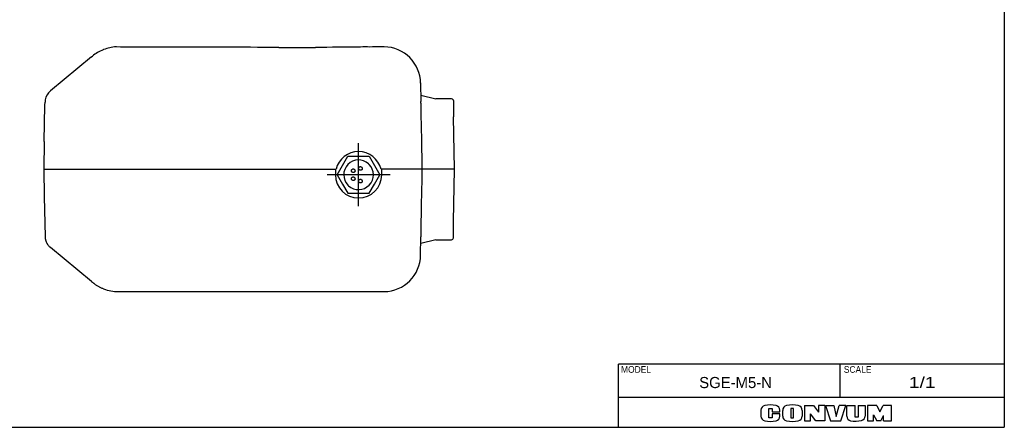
# Model space of a CAD drawing. Extents: x 0 to 400, y 0 to 277.
# Tile 2 of 3: x 135 to 400, y 0 to 110. Entities that reach past the tile are written whole.
import ezdxf

# ---------------------------------------------------------------- set-up
doc = ezdxf.new("R2010")
doc.units = 0
doc.linetypes.add('CENTER', pattern=[50.8, 31.75, -6.35, 6.35, -6.35])
doc.layers.add('フレーム', color=7, linetype='CONTINUOUS')
doc.layers.add('参考図', color=7, linetype='CONTINUOUS')

msp = doc.modelspace()

# ---------------------------------------------------------------- linework, layer by layer
at = {"layer": 'フレーム', "color": 241, "linetype": 'CONTINUOUS'}
msp.add_line((400, 277), (400, 0), dxfattribs=at)
at = {"layer": 'フレーム', "color": 253, "linetype": 'CONTINUOUS'}
for p in [(296, 0), (400, 17)]:
    msp.add_line(p, (296, 17), dxfattribs=at)
at = {"layer": 'フレーム', "color": 255, "linetype": 'CONTINUOUS'}
for p, q in [((355.749, 8), (355.749, 17)), ((400, 8), (296, 8))]:
    msp.add_line(p, q, dxfattribs=at)
at = {"layer": 'フレーム', "color": 220, "linetype": 'CONTINUOUS'}
for p, q in [((346.1, 5.892), (348.6, 5.892)), ((346.1, 5.892), (346.1, 1.712)), ((348.6, 5.892), (349.9, 4.081)), ((349.9, 5.892), (349.9, 4.081)), ((351.6, 5.892), (349.9, 5.892)), ((351.6, 5.892), (351.6, 1.712)), ((351.78, 5.892), (354.03, 5.892)), ((351.78, 5.892), (353.15, 1.712)), ((354.03, 5.892), (354.7, 2.912)), ((354.7, 2.912), (355.5, 5.892)), ((357.3, 5.892), (355.5, 5.892)), ((355.9, 1.712), (357.3, 5.892)), ((357.55, 5.892), (359.8, 5.892)), ((357.55, 2.963), (357.55, 5.892)), ((359.8, 2.712), (359.8, 5.892)), ((360.58, 5.892), (360.58, 2.712)), ((360.58, 5.892), (362.45, 5.892)), ((362.45, 5.892), (362.45, 3.012)), ((365.6, 5.892), (363.13, 5.892)), ((363.13, 5.892), (363.13, 1.712)), ((365.6, 5.892), (366.42, 4.192)), ((366.42, 4.192), (367.36, 5.892)), ((369.6, 5.892), (367.36, 5.892)), ((369.6, 1.712), (369.6, 5.892)), ((334.4, 4.585), (334.4, 3.019)), ((336.55, 2.592), (336.55, 5.042)), ((336.55, 5.042), (337.4, 5.042)), ((337.4, 5.042), (337.4, 4.162)), ((337.4, 4.162), (339.5, 4.162)), ((337.4, 3.592), (337.4, 2.592)), ((339.5, 3.592), (337.4, 3.592)), ((339.5, 4.162), (339.5, 4.585)), ((339.5, 3.019), (339.5, 3.592)), ((340.25, 3.033), (340.25, 4.571)), ((342.45, 5.042), (342.45, 2.592)), ((343.2, 5.042), (342.45, 5.042)), ((343.2, 2.592), (343.2, 5.042)), ((345.48, 4.571), (345.48, 3.033)), ((347.78, 1.712), (347.78, 3.612)), ((349.18, 1.712), (347.78, 3.612)), ((360.58, 2.712), (359.8, 2.712)), ((364.69, 1.712), (364.69, 3.366)), ((364.69, 3.366), (365.6, 1.712)), ((366.7, 1.712), (367.45, 3.162)), ((367.45, 1.712), (367.45, 3.162)), ((337.4, 2.592), (336.55, 2.592)), ((342.45, 2.592), (343.2, 2.592)), ((346.1, 1.712), (347.78, 1.712)), ((351.6, 1.712), (349.18, 1.712)), ((353.15, 1.712), (355.9, 1.712)), ((363.13, 1.712), (364.72, 1.712)), ((366.7, 1.712), (365.6, 1.712)), ((367.45, 1.712), (369.6, 1.712))]:
    msp.add_line(p, q, dxfattribs=at)
at = {"layer": 'フレーム', "color": 31, "linetype": 'CONTINUOUS'}
msp.add_line((0, 0), (400, 0), dxfattribs=at)
at = {"layer": 'フレーム', "color": 220, "linetype": 'CONTINUOUS'}
for centre, radius, start, end in [((335.7, 4.585), 1.3, 101.63129, 180), ((336.95, -1.488), 7.5, 78.36871, 101.63129), ((338.2, 4.585), 1.3, 0, 78.36871), ((341.55, 4.571), 1.3, 102.24526, 180), ((342.865, -1.488), 7.5, 77.75474, 102.24526), ((344.18, 4.571), 1.3, 0, 77.75474), ((335.7, 3.019), 1.3, 180, 258.36871), ((338.2, 3.019), 1.3, 281.63129, 0), ((341.55, 3.033), 1.3, 180, 257.75474), ((344.18, 3.033), 1.3, 282.24526, 0), ((358.75, 2.963), 1.2, 180, 259.7657), ((361.25, 3.012), 1.2, 282.47578, 0), ((336.95, 9.092), 7.5, 258.36871, 281.63129), ((342.865, 9.092), 7.5, 257.75474, 282.24526), ((359.878, 9.212), 7.55, 259.7657, 282.47578)]:
    msp.add_arc(centre, radius, start, end, dxfattribs=at)
at = {"layer": '参考図', "color": 254, "linetype": 'CONTINUOUS'}
for p, q in [((161.722, 102.424), (160.626, 102.546)), ((229.643, 102.568), (228.942, 102.505)), ((232.631, 102.568), (229.643, 102.568)), ((153.943, 99.872), (142.826, 90.697)), ((153.943, 99.872), (154.156, 100.048)), ((242.628, 92.837), (242.716, 87.83)), ((141.359, 86.862), (141.373, 87.682)), ((242.685, 89.568), (246.703, 88.568)), ((242.723, 87.376), (242.716, 87.83)), ((250.967, 88.568), (246.703, 88.568)), ((251.467, 88.077), (251.544, 83.655)), ((141.187, 77.004), (141.359, 86.862)), ((251.79, 69.568), (251.544, 83.655)), ((141.187, 77.004), (141.057, 69.568)), ((221.578, 70.568), (223.021, 73.068)), ((223.021, 73.068), (225.908, 73.068)), ((225.908, 73.068), (228.795, 73.068)), ((228.795, 73.068), (230.238, 70.568)), ((141.057, 69.568), (141.187, 62.132)), ((141.187, 69.568), (219.658, 69.568)), ((219.658, 69.568), (219.658, 68.068)), ((219.658, 69.568), (219.841, 69.568)), ((220.135, 68.068), (221.578, 70.568)), ((228.611, 71.017), (228.761, 70.871)), ((230.238, 70.568), (231.682, 68.068)), ((231.976, 69.568), (232.158, 69.568)), ((251.79, 69.568), (232.158, 69.568)), ((232.158, 68.068), (232.158, 69.568)), ((251.544, 55.481), (251.79, 69.568)), ((220.135, 68.068), (221.578, 65.568)), ((230.238, 65.568), (231.682, 68.068)), ((221.578, 65.568), (223.021, 63.068)), ((223.206, 65.119), (223.055, 65.264)), ((228.795, 63.068), (230.238, 65.568)), ((141.187, 62.132), (141.373, 51.454)), ((223.021, 63.068), (225.908, 63.068)), ((225.908, 63.068), (228.795, 63.068)), ((251.467, 51.059), (251.544, 55.481)), ((242.628, 46.298), (242.716, 51.306)), ((246.718, 50.568), (242.684, 49.507)), ((242.722, 51.662), (242.716, 51.306)), ((246.718, 50.568), (250.967, 50.568)), ((142.826, 48.439), (142.79, 48.485)), ((153.943, 39.263), (142.826, 48.439)), ((153.943, 39.263), (154.16, 39.084)), ((154.357, 38.935), (154.16, 39.084)), ((157.184, 37.312), (156.99, 37.405)), ((161.162, 36.568), (161.746, 36.568)), ((161.746, 36.568), (186.949, 36.568)), ((186.949, 36.568), (188.848, 36.568)), ((188.848, 36.568), (204.079, 36.568)), ((204.079, 36.568), (214.704, 36.568)), ((214.704, 36.568), (226.696, 36.568)), ((226.696, 36.568), (229.402, 36.568)), ((229.402, 36.568), (232.631, 36.568)), ((232.631, 36.568), (232.724, 36.573))]:
    msp.add_line(p, q, dxfattribs=at)
at = {"layer": '参考図', "color": 7, "linetype": 'CENTER'}
for p, q in [((225.908, 59.568), (225.908, 76.568)), ((234.408, 68.068), (217.408, 68.068))]:
    msp.add_line(p, q, dxfattribs=at)
at = {"layer": '参考図', "color": 254, "linetype": 'CONTINUOUS'}
for centre, radius, start, end in [((157.837, 100.094), 1.848, 110.69428, 115.51885), ((161.164, 91.562), 11.006, 93.28948, 111.1959), ((160.561, 102.051), 0.5, 82.5, 93.28429), ((283.36, -33412.018), 33514.663, 90.164943, 90.207949), ((187.476, -107.033), 209.54, 89.57238, 90.16358), ((143.774, -5723.943), 5826.621, 89.403668, 89.554876), ((208.834, 529.023), 426.684, 269.40675, 270.73379), ((260.149, -3497.56), 3600.226, 90.535969, 90.729701), ((227.55, -17.651), 120.164, 89.33636, 90.51446), ((232.631, 92.568), 10, 88.9449, 90), ((232.631, 92.568), 10, 1, 88.9449), ((145.372, 87.612), 4, 129.53463, 170.45402), ((145.372, 87.612), 4, 170.45402, 179), ((250.967, 88.068), 0.5, 22.52056, 90), ((250.967, 88.068), 0.5, 1, 22.52056), ((13300.045, 320.559), 13059.46, 181.039704, 181.101242), ((225.908, 68.068), 6.25, 13.88654, 166.11346), ((225.908, 68.068), 4, 47.50044, 224.49956), ((225.908, 68.068), 4, 227.50044, 44.49956), ((14344.292, -201.751), 14103.908, 178.897725, 178.954707), ((225.908, 68.068), 6.25, 180, 0), ((145.372, 51.524), 4, 181, 189.14985), ((250.967, 51.068), 0.5, 270, 359), ((232.631, 46.568), 10, 271.06819, 359), ((161.163, 47.571), 11.003, 248.80224, 269.99664), ((232.631, 46.568), 10, 270, 271.06819)]:
    msp.add_arc(centre, radius, start, end, dxfattribs=at)
msp.add_ellipse((161.158, 91.564), major_axis=(-7.002, 8.484), ratio=0.997699, start_param=5.9761812, end_param=0, dxfattribs=at)
for points, start_tangent, end_tangent in [([(242.723, 87.376), (242.728, 86.942), (242.728, 86.495), (242.725, 85.796), (242.723, 85.079), (242.726, 84.34), (242.735, 83.592)], (0.0150231, -0.9998871), (0.0175211, -0.9998465)), ([(224.295, 68.715), (224.415, 68.681), (224.517, 68.672), (224.66, 68.694), (224.745, 68.736), (224.803, 68.782), (224.851, 68.835), (224.894, 68.901), (224.948, 69.072), (224.942, 69.254), (224.881, 69.408), (224.781, 69.524), (224.638, 69.606), (224.55, 69.63), (224.458, 69.638), (224.284, 69.609), (224.144, 69.531), (224.088, 69.478), (224.042, 69.417), (223.976, 69.258), (223.966, 69.09), (223.983, 69.01), (224.026, 68.92), (224.119, 68.816), (224.196, 68.762), (224.295, 68.715)], (0.9340766, -0.3570727), (0.9340766, -0.3570727)), ([(226.245, 69.34), (226.365, 69.306), (226.467, 69.297), (226.61, 69.319), (226.695, 69.361), (226.753, 69.407), (226.801, 69.46), (226.844, 69.526), (226.898, 69.697), (226.892, 69.879), (226.831, 70.033), (226.731, 70.149), (226.588, 70.231), (226.5, 70.255), (226.408, 70.263), (226.234, 70.234), (226.094, 70.156), (226.038, 70.103), (225.992, 70.042), (225.926, 69.883), (225.916, 69.715), (225.933, 69.635), (225.976, 69.545), (226.069, 69.441), (226.146, 69.387), (226.245, 69.34)], (0.9340766, -0.3570727), (0.9340766, -0.3570727)), ([(224.295, 66.565), (224.415, 66.531), (224.517, 66.522), (224.66, 66.544), (224.745, 66.586), (224.803, 66.632), (224.851, 66.685), (224.894, 66.751), (224.948, 66.922), (224.942, 67.104), (224.881, 67.258), (224.781, 67.374), (224.638, 67.456), (224.55, 67.48), (224.458, 67.488), (224.284, 67.459), (224.144, 67.381), (224.088, 67.328), (224.042, 67.267), (223.976, 67.108), (223.966, 66.94), (223.983, 66.86), (224.026, 66.77), (224.119, 66.666), (224.196, 66.612), (224.295, 66.565)], (0.9340766, -0.3570727), (0.9340766, -0.3570727)), ([(226.245, 65.94), (226.365, 65.906), (226.467, 65.897), (226.61, 65.919), (226.695, 65.961), (226.753, 66.007), (226.801, 66.06), (226.844, 66.126), (226.898, 66.297), (226.892, 66.479), (226.831, 66.633), (226.731, 66.749), (226.588, 66.831), (226.5, 66.855), (226.408, 66.863), (226.234, 66.834), (226.094, 66.756), (226.038, 66.703), (225.992, 66.642), (225.926, 66.483), (225.916, 66.315), (225.933, 66.235), (225.976, 66.145), (226.069, 66.041), (226.146, 65.987), (226.245, 65.94)], (0.9340766, -0.3570727), (0.9340766, -0.3570727)), ([(242.731, 55.544), (242.72, 54.69), (242.719, 53.837), (242.722, 53.283), (242.725, 52.735), (242.726, 52.192), (242.722, 51.662)], (-0.0173466, -0.9998495), (-0.0139361, -0.9999029)), ([(141.382, 51.244), (141.394, 51.116), (141.408, 51.003), (141.425, 50.899), (141.434, 50.849), (141.443, 50.8), (141.453, 50.752), (141.463, 50.704), (141.473, 50.657), (141.491, 50.578), (141.516, 50.481), (141.551, 50.358), (141.61, 50.178), (141.694, 49.965), (141.798, 49.741), (141.917, 49.524), (142.021, 49.355), (142.14, 49.182), (142.303, 48.974), (142.517, 48.738), (142.79, 48.485)], (0.0688865, -0.9976245), (0.7640919, -0.6451074)), ([(154.341, 38.938), (154.509, 38.808), (154.692, 38.673), (154.895, 38.529), (155.19, 38.334), (155.514, 38.134), (155.843, 37.946), (156.176, 37.772), (156.51, 37.61), (156.847, 37.462), (156.99, 37.405)], (0.7844257, -0.6202228), (0.9318075, -0.3629529)), ([(232.724, 36.573), (232.769, 36.57), (232.818, 36.57)], (0.995828, -0.0912499), (0.9997424, 0.0226956))]:
    msp.add_spline(points, degree=3, dxfattribs=dict(at, start_tangent=start_tangent, end_tangent=end_tangent))

# ---------------------------------------------------------------- texts
at = {"layer": 'フレーム', "color": 140, "linetype": 'CONTINUOUS', "attachment_point": 2}
for s, insert, char_height, line_spacing_factor in [('\\W0.944444;\\A1;MODEL', (300.713, 16.495), 1.8, 0.6), ('\\W0.944444;\\A1;SCALE', (360.462, 16.495), 1.8, 0.6), ('\\A1;SGE-M5-N', (327.55, 13.57), 3, 0.72), ('\\W1.285714;\\A1;1/1', (377.875, 13.592), 3, 0.72)]:
    msp.add_mtext(s, dxfattribs=dict(at, insert=insert, char_height=char_height, line_spacing_factor=line_spacing_factor))

doc.saveas('drawing.dxf')
